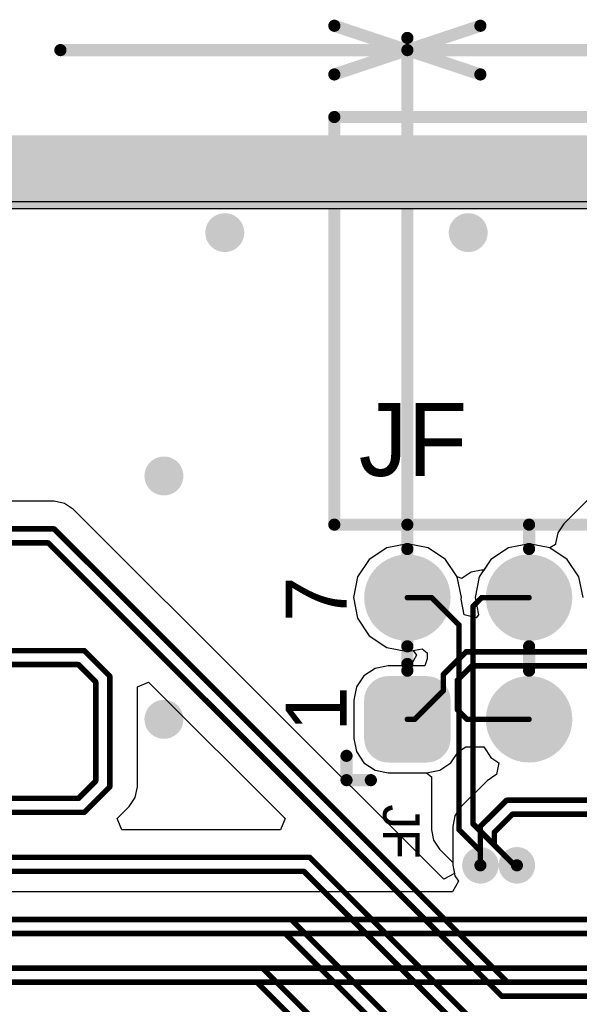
# Model space of a CAD drawing. Header units: millimetres. Extents: x 1.4 to 10.4, y 0 to 10.9.
# Tile 94 of 177: x 5.482 to 5.941, y 5.441 to 6.25. Entities that reach past the tile are written whole.
import ezdxf

# ---------------------------------------------------------------- set-up
doc = ezdxf.new("R2010")
doc.units = ezdxf.units.MM
doc.header["$MEASUREMENT"] = 0
for name, color, linetype in [('BottomLayer', 5, 'Continuous'), ('BottomSolder', 6, 'Continuous'), ('DrillDrawing', 1, 'Continuous'), ('DrillGuide', 244, 'Continuous'), ('InternalPlane1', 76, 'Continuous'), ('InternalPlane2', 16, 'Continuous'), ('KeepOutLayer', 6, 'Continuous'), ('Mechanical1', 6, 'Continuous'), ('Mechanical2', 216, 'Continuous'), ('Mechanical31', 56, 'Continuous'), ('MultiLayer', 9, 'Continuous'), ('TopLayer', 1, 'Continuous'), ('TopOverlay', 2, 'Continuous'), ('TopSolder', 216, 'Continuous')]:
    doc.layers.add(name, color=color, linetype=linetype)

msp = doc.modelspace()

# ---------------------------------------------------------------- linework, layer by layer
at = {"layer": 'BottomLayer'}
for p, q in [((3.47582, 6.10059), (9.97559, 6.10059)), ((5.8, 5.81935), (5.78303, 5.81597)), ((5.81697, 5.81597), (5.8, 5.81935)), ((5.9, 5.81935), (5.88303, 5.81597)), ((5.91697, 5.81597), (5.9, 5.81935)), ((5.78303, 5.81597), (5.76864, 5.80636)), ((5.83136, 5.80636), (5.81697, 5.81597)), ((5.88303, 5.81597), (5.86864, 5.80636)), ((5.93136, 5.80636), (5.91697, 5.81597)), ((5.76864, 5.80636), (5.75903, 5.79197)), ((5.84097, 5.79197), (5.83136, 5.80636)), ((5.86864, 5.80636), (5.85903, 5.79197)), ((5.94097, 5.79197), (5.93136, 5.80636)), ((5.75903, 5.79197), (5.75565, 5.775)), ((5.84435, 5.775), (5.84097, 5.79197)), ((5.85903, 5.79197), (5.85565, 5.775)), ((5.94435, 5.775), (5.94097, 5.79197)), ((5.75565, 5.775), (5.75903, 5.75803)), ((5.84412, 5.77387), (5.84435, 5.775)), ((5.84671, 5.76086), (5.84412, 5.77387)), ((5.85565, 5.775), (5.85845, 5.76092)), ((5.75903, 5.75803), (5.76864, 5.74364)), ((5.85641, 5.75843), (5.84671, 5.76086)), ((5.85845, 5.76092), (5.85641, 5.75843)), ((5.76864, 5.74364), (5.78303, 5.73403)), ((5.78303, 5.73403), (5.8, 5.73065)), ((5.8, 5.73065), (5.8049, 5.73163)), ((5.8049, 5.73163), (5.80742, 5.72786)), ((5.80742, 5.72786), (5.8027, 5.71904)), ((5.77343, 5.71689), (5.76425, 5.71075)), ((5.78425, 5.71904), (5.77343, 5.71689)), ((5.8027, 5.71904), (5.78425, 5.71904)), ((5.76425, 5.71075), (5.75811, 5.70157)), ((5.75811, 5.70157), (5.75596, 5.69075)), ((5.75596, 5.69075), (5.75596, 5.65925)), ((5.75596, 5.65925), (5.75811, 5.64843)), ((5.75811, 5.64843), (5.76425, 5.63925)), ((5.83575, 5.63925), (5.84189, 5.64843)), ((5.84189, 5.64843), (5.848, 5.65251)), ((5.848, 5.65251), (5.849, 5.65231)), ((5.849, 5.65231), (5.849, 5.65231)), ((5.849, 5.65231), (5.86285, 5.65231)), ((5.86285, 5.65231), (5.86864, 5.64364)), ((5.86864, 5.64364), (5.87509, 5.63933)), ((5.76425, 5.63925), (5.77343, 5.63311)), ((5.77343, 5.63311), (5.78425, 5.63096)), ((5.81575, 5.63096), (5.82657, 5.63311)), ((5.82657, 5.63311), (5.83575, 5.63925)), ((5.87509, 5.63933), (5.87314, 5.62952)), ((5.78425, 5.63096), (5.81575, 5.63096)), ((5.86546, 5.62454), (5.84396, 5.60304)), ((5.87282, 5.62946), (5.86546, 5.62454)), ((5.86546, 5.62454), (5.86546, 5.62454)), ((5.87314, 5.62952), (5.87282, 5.62946)), ((5.84396, 5.60304), (5.83904, 5.59568)), ((5.83904, 5.59568), (5.83731, 5.587)), ((5.83731, 5.587), (5.83731, 5.587)), ((5.83731, 5.587), (5.83731, 5.555)), ((5.83731, 5.555), (5.83904, 5.54632)), ((5.83904, 5.54632), (5.84192, 5.54201)), ((5.84192, 5.54201), (5.83721, 5.53319)), ((5.83721, 5.53319), (5.39316, 5.53319))]:
    msp.add_line(p, q, dxfattribs=at)
for points, const_width in [([(5.644, 6.075, 1), (5.656, 6.075, 1)], 0.012), ([(5.844, 6.075, 1), (5.856, 6.075, 1)], 0.012), ([(5.594, 5.875, 1), (5.606, 5.875, 1)], 0.012), ([(5.78425, 5.775, 1), (5.81575, 5.775, 1)], 0.0315), ([(5.88425, 5.775, 1), (5.91575, 5.775, 1)], 0.0315), ([(5.84711, 5.7305, 1), (5.84936, 5.7305, 1)], 0.00225), ([(5.84711, 5.7305, 1), (5.84936, 5.7305, 1)], 0.00225), ([(5.85187, 5.719, 1), (5.85412, 5.719, 1)], 0.00225), ([(5.85187, 5.719, 1), (5.85412, 5.719, 1)], 0.00225), ([(5.82838, 5.71176, 1), (5.83063, 5.71176, 1)], 0.00225), ([(5.82838, 5.71176, 1), (5.83063, 5.71176, 1)], 0.00225), ([(5.77638, 5.69075, 1), (5.79213, 5.69075, 1)], 0.01575), ([(5.80787, 5.69075, 1), (5.82362, 5.69075, 1)], 0.01575), ([(5.83988, 5.707, 1), (5.84213, 5.707, 1)], 0.00225), ([(5.83988, 5.707, 1), (5.84213, 5.707, 1)], 0.00225), ([(5.88425, 5.675, 1), (5.91575, 5.675, 1)], 0.0315), ([(5.82838, 5.6985, 1), (5.83063, 5.6985, 1)], 0.00225), ([(5.82838, 5.6985, 1), (5.83063, 5.6985, 1)], 0.00225), ([(5.594, 5.675, 1), (5.606, 5.675, 1)], 0.012), ([(5.83988, 5.683, 1), (5.84213, 5.683, 1)], 0.00225), ([(5.83988, 5.683, 1), (5.84213, 5.683, 1)], 0.00225), ([(5.77638, 5.65925, 1), (5.79213, 5.65925, 1)], 0.01575), ([(5.79887, 5.675, 1), (5.80112, 5.675, 1)], 0.00225), ([(5.80787, 5.65925, 1), (5.82362, 5.65925, 1)], 0.01575), ([(5.80488, 5.675, 1), (5.80713, 5.675, 1)], 0.00225), ([(5.80488, 5.675, 1), (5.80713, 5.675, 1)], 0.00225), ([(5.84788, 5.675, 1), (5.85013, 5.675, 1)], 0.00225), ([(5.84788, 5.675, 1), (5.85013, 5.675, 1)], 0.00225), ([(5.89888, 5.675, 1), (5.90113, 5.675, 1)], 0.00225), ([(5.88037, 5.6085, 1), (5.88262, 5.6085, 1)], 0.00225), ([(5.88037, 5.6085, 1), (5.88262, 5.6085, 1)], 0.00225), ([(5.88514, 5.597, 1), (5.88739, 5.597, 1)], 0.00225), ([(5.88514, 5.597, 1), (5.88739, 5.597, 1)], 0.00225), ([(5.85888, 5.587, 1), (5.86113, 5.587, 1)], 0.00225), ([(5.85888, 5.587, 1), (5.86113, 5.587, 1)], 0.00225), ([(5.87038, 5.58224, 1), (5.87263, 5.58224, 1)], 0.00225), ([(5.87038, 5.58224, 1), (5.87263, 5.58224, 1)], 0.00225), ([(5.87038, 5.5715, 1), (5.87263, 5.5715, 1)], 0.00225), ([(5.87038, 5.5715, 1), (5.87263, 5.5715, 1)], 0.00225), ([(5.855, 5.555, 1), (5.865, 5.555, 1)], 0.01), ([(5.885, 5.555, 1), (5.895, 5.555, 1)], 0.01), ([(5.85888, 5.555, 1), (5.86113, 5.555, 1)], 0.00225), ([(5.88687, 5.555, 1), (5.88912, 5.555, 1)], 0.00225), ([(5.88687, 5.555, 1), (5.88912, 5.555, 1)], 0.00225), ([(5.88887, 5.555, 1), (5.89112, 5.555, 1)], 0.00225)]:
    msp.add_lwpolyline(points, format="xyb", close=True, dxfattribs=dict(at, const_width=const_width))
at = {"layer": 'BottomLayer', "const_width": 0.0045}
for points in [[(5.8295, 5.71176), (5.84824, 5.7305)], [(5.84824, 5.7305), (6.4995, 5.7305)], [(5.841, 5.707), (5.853, 5.719)], [(5.853, 5.719), (6.50426, 5.719)], [(5.8295, 5.6985), (5.8295, 5.71176)], [(5.841, 5.683), (5.841, 5.707)], [(5.806, 5.675), (5.8295, 5.6985)], [(5.841, 5.683), (5.849, 5.675)], [(5.8, 5.675), (5.806, 5.675)], [(5.849, 5.675), (5.9, 5.675)], [(5.86, 5.587), (5.8815, 5.6085)], [(5.8815, 5.6085), (6.54276, 5.6085)], [(5.8715, 5.58224), (5.88626, 5.597)], [(5.88626, 5.597), (6.538, 5.597)], [(5.86, 5.555), (5.86, 5.587)], [(5.8715, 5.5715), (5.8715, 5.58224)], [(5.8715, 5.5715), (5.888, 5.555)], [(5.888, 5.555), (5.89, 5.555)], [(5.38376, 5.5105), (6.85076, 5.5105)], [(5.379, 5.499), (6.846, 5.499)], [(5.22176, 5.4705), (6.8195, 5.4705)], [(5.217, 5.459), (6.81474, 5.459)]]:
    msp.add_lwpolyline(points, dxfattribs=at)
at = {"layer": 'BottomLayer'}
for points in [[(5.78425, 5.6435), (5.81575, 5.6435), (5.78425, 5.7065), (5.81575, 5.7065)], [(5.7685, 5.65925), (5.8315, 5.65925), (5.7685, 5.69075), (5.8315, 5.69075)]]:
    msp.add_solid(points, dxfattribs=at)
at = {"layer": 'BottomSolder'}
for points, const_width in [([(5.78225, 5.775, 1), (5.81775, 5.775, 1)], 0.0355), ([(5.88225, 5.775, 1), (5.91775, 5.775, 1)], 0.0355), ([(5.77438, 5.69075, 1), (5.79413, 5.69075, 1)], 0.01975), ([(5.80587, 5.69075, 1), (5.82562, 5.69075, 1)], 0.01975), ([(5.88225, 5.675, 1), (5.91775, 5.675, 1)], 0.0355), ([(5.77438, 5.65925, 1), (5.79413, 5.65925, 1)], 0.01975), ([(5.80587, 5.65925, 1), (5.82562, 5.65925, 1)], 0.01975)]:
    msp.add_lwpolyline(points, format="xyb", close=True, dxfattribs=dict(at, const_width=const_width))
for points in [[(5.78425, 5.6395), (5.81575, 5.6395), (5.78425, 5.7105), (5.81575, 5.7105)], [(5.7645, 5.65925), (5.8355, 5.65925), (5.7645, 5.69075), (5.8355, 5.69075)]]:
    msp.add_solid(points, dxfattribs=at)
at = {"layer": 'DrillDrawing'}
for points, const_width in [([(5.647, 6.075, 1), (5.653, 6.075, 1)], 0.006), ([(5.847, 6.075, 1), (5.853, 6.075, 1)], 0.006), ([(5.597, 5.875, 1), (5.603, 5.875, 1)], 0.006), ([(5.597, 5.675, 1), (5.603, 5.675, 1)], 0.006), ([(5.8575, 5.555, 1), (5.8625, 5.555, 1)], 0.005), ([(5.8875, 5.555, 1), (5.8925, 5.555, 1)], 0.005)]:
    msp.add_lwpolyline(points, format="xyb", close=True, dxfattribs=dict(at, const_width=const_width))
at = {"layer": 'DrillGuide'}
for points, const_width in [([(5.647, 6.075, 1), (5.653, 6.075, 1)], 0.006), ([(5.847, 6.075, 1), (5.853, 6.075, 1)], 0.006), ([(5.597, 5.875, 1), (5.603, 5.875, 1)], 0.006), ([(5.597, 5.675, 1), (5.603, 5.675, 1)], 0.006), ([(5.8575, 5.555, 1), (5.8625, 5.555, 1)], 0.005), ([(5.8875, 5.555, 1), (5.8925, 5.555, 1)], 0.005)]:
    msp.add_lwpolyline(points, format="xyb", close=True, dxfattribs=dict(at, const_width=const_width))
at = {"layer": 'InternalPlane1'}
msp.add_line((3.4751, 6.09491), (9.96991, 6.09491), dxfattribs=at)
at = {"layer": 'InternalPlane1', "const_width": 0.06}
msp.add_lwpolyline([(3, 6.125), (10, 6.125)], dxfattribs=at)
at = {"layer": 'InternalPlane1'}
for points, const_width in [([(5.78417, 5.775, 1), (5.81583, 5.775, 1)], 0.03165), ([(5.88417, 5.775, 1), (5.91583, 5.775, 1)], 0.03165), ([(5.78417, 5.675, 1), (5.81583, 5.675, 1)], 0.03165), ([(5.88417, 5.675, 1), (5.91583, 5.675, 1)], 0.03165), ([(5.8525, 5.555, 1), (5.8675, 5.555, 1)], 0.015), ([(5.8825, 5.555, 1), (5.8975, 5.555, 1)], 0.015)]:
    msp.add_lwpolyline(points, format="xyb", close=True, dxfattribs=dict(at, const_width=const_width))
at = {"layer": 'InternalPlane2'}
msp.add_line((3.4751, 6.09491), (9.96991, 6.09491), dxfattribs=at)
at = {"layer": 'InternalPlane2', "const_width": 0.06}
msp.add_lwpolyline([(3, 6.125), (10, 6.125)], dxfattribs=at)
at = {"layer": 'InternalPlane2'}
for points, const_width in [([(5.642, 6.075, 1), (5.658, 6.075, 1)], 0.016), ([(5.842, 6.075, 1), (5.858, 6.075, 1)], 0.016), ([(5.592, 5.875, 1), (5.608, 5.875, 1)], 0.016), ([(5.78417, 5.775, 1), (5.81583, 5.775, 1)], 0.03165), ([(5.88417, 5.775, 1), (5.91583, 5.775, 1)], 0.03165), ([(5.78417, 5.675, 1), (5.81583, 5.675, 1)], 0.03165), ([(5.88417, 5.675, 1), (5.91583, 5.675, 1)], 0.03165), ([(5.592, 5.675, 1), (5.608, 5.675, 1)], 0.016), ([(5.8525, 5.555, 1), (5.8675, 5.555, 1)], 0.015), ([(5.8825, 5.555, 1), (5.8975, 5.555, 1)], 0.015)]:
    msp.add_lwpolyline(points, format="xyb", close=True, dxfattribs=dict(at, const_width=const_width))
at = {"layer": 'KeepOutLayer', "const_width": 0.00787}
msp.add_lwpolyline([(3, 6.125), (10, 6.125)], dxfattribs=at)
at = {"layer": 'Mechanical1', "const_width": 0.00819}
msp.add_lwpolyline([(3, 6.125), (10, 6.125)], dxfattribs=at)
at = {"layer": 'Mechanical2'}
for points, const_width in [([(5.74, 6.245), (5.8, 6.225)], 0.01), ([(5.8, 6.225), (5.86, 6.245)], 0.01), ([(5.8, 5.7205), (5.8, 6.235)], 0.01), ([(5.8, 5.7205), (5.8, 6.235)], 0.01), ([(5.51495, 6.225), (5.8, 6.225)], 0.01), ([(5.74, 6.205), (5.8, 6.225)], 0.01), ([(5.8, 6.225), (6.05305, 6.225)], 0.01), ([(5.8, 6.225), (5.86, 6.205)], 0.01), ([(3, 6.125), (10, 6.125)], 0.00819)]:
    msp.add_lwpolyline(points, dxfattribs=dict(at, const_width=const_width))
at = {"layer": 'Mechanical2', "const_width": 0.005}
for points in [[(5.7375, 6.245, 1), (5.7425, 6.245, 1)], [(5.8575, 6.245, 1), (5.8625, 6.245, 1)], [(5.7975, 6.235, 1), (5.8025, 6.235, 1)], [(5.7975, 6.235, 1), (5.8025, 6.235, 1)], [(5.51245, 6.225, 1), (5.51745, 6.225, 1)], [(5.7975, 6.225, 1), (5.8025, 6.225, 1)], [(5.7975, 6.225, 1), (5.8025, 6.225, 1)], [(5.7975, 6.225, 1), (5.8025, 6.225, 1)], [(5.7975, 6.225, 1), (5.8025, 6.225, 1)], [(5.7975, 6.225, 1), (5.8025, 6.225, 1)], [(5.7975, 6.225, 1), (5.8025, 6.225, 1)], [(5.7375, 6.205, 1), (5.7425, 6.205, 1)], [(5.8575, 6.205, 1), (5.8625, 6.205, 1)], [(5.7975, 5.7205, 1), (5.8025, 5.7205, 1)], [(5.7975, 5.7205, 1), (5.8025, 5.7205, 1)]]:
    msp.add_lwpolyline(points, format="xyb", close=True, dxfattribs=at)
at = {"layer": 'MultiLayer'}
for points, const_width in [([(5.644, 6.075, 1), (5.656, 6.075, 1)], 0.012), ([(5.844, 6.075, 1), (5.856, 6.075, 1)], 0.012), ([(5.594, 5.875, 1), (5.606, 5.875, 1)], 0.012), ([(5.594, 5.675, 1), (5.606, 5.675, 1)], 0.012), ([(5.855, 5.555, 1), (5.865, 5.555, 1)], 0.01), ([(5.885, 5.555, 1), (5.895, 5.555, 1)], 0.01)]:
    msp.add_lwpolyline(points, format="xyb", close=True, dxfattribs=dict(at, const_width=const_width))
at = {"layer": 'TopLayer'}
for p, q in [((3.47582, 6.10059), (9.807, 6.10059)), ((5.50976, 5.85419), (5.15124, 5.85419)), ((5.51844, 5.85246), (5.50976, 5.85419)), ((5.50976, 5.85419), (5.50976, 5.85419)), ((5.5258, 5.84754), (5.51844, 5.85246)), ((5.94946, 5.85654), (5.92846, 5.83554)), ((5.82984, 5.5435), (5.5258, 5.84754)), ((5.92846, 5.83554), (5.92354, 5.82818)), ((5.92354, 5.82818), (5.92181, 5.8195)), ((5.8, 5.81935), (5.78303, 5.81597)), ((5.81697, 5.81597), (5.8, 5.81935)), ((5.9, 5.81935), (5.88303, 5.81597)), ((5.91697, 5.81597), (5.9, 5.81935)), ((5.92181, 5.81856), (5.91697, 5.81597)), ((5.92181, 5.8195), (5.92181, 5.8195)), ((5.92181, 5.8195), (5.92181, 5.81856)), ((5.78303, 5.81597), (5.76864, 5.80636)), ((5.83136, 5.80636), (5.81697, 5.81597)), ((5.88303, 5.81597), (5.86864, 5.80636)), ((5.76864, 5.80636), (5.75903, 5.79197)), ((5.84097, 5.79197), (5.83136, 5.80636)), ((5.86864, 5.80636), (5.86285, 5.79769)), ((5.85232, 5.79596), (5.84496, 5.79104)), ((5.861, 5.79769), (5.85232, 5.79596)), ((5.86285, 5.79769), (5.861, 5.79769)), ((5.861, 5.79769), (5.861, 5.79769)), ((5.75903, 5.79197), (5.75565, 5.775)), ((5.84474, 5.79083), (5.84097, 5.79197)), ((5.84496, 5.79104), (5.84474, 5.79083)), ((5.75565, 5.775), (5.75903, 5.75803)), ((5.75903, 5.75803), (5.76864, 5.74364)), ((5.76864, 5.74364), (5.78303, 5.73403)), ((5.78303, 5.73403), (5.8, 5.73065)), ((5.8, 5.73065), (5.81208, 5.73306)), ((5.81208, 5.73306), (5.81636, 5.72954)), ((5.81636, 5.72954), (5.81636, 5.72475)), ((5.81636, 5.72475), (5.81432, 5.71904)), ((5.77343, 5.71689), (5.76425, 5.71075)), ((5.78425, 5.71904), (5.77343, 5.71689)), ((5.81432, 5.71904), (5.78425, 5.71904)), ((5.57819, 5.70167), (5.58742, 5.70549)), ((5.58742, 5.70549), (5.69949, 5.59342)), ((5.76425, 5.71075), (5.75811, 5.70157)), ((5.57819, 5.6195), (5.57819, 5.70167)), ((5.75811, 5.70157), (5.75596, 5.69075)), ((5.75596, 5.69075), (5.75596, 5.65925)), ((5.75596, 5.65925), (5.75811, 5.64843)), ((5.75811, 5.64843), (5.76425, 5.63925)), ((5.76425, 5.63925), (5.77343, 5.63311)), ((5.77343, 5.63311), (5.78425, 5.63096)), ((5.78425, 5.63096), (5.81575, 5.63096)), ((5.81575, 5.63096), (5.81981, 5.62762)), ((5.81981, 5.62762), (5.81981, 5.58424)), ((5.57646, 5.61082), (5.57819, 5.6195)), ((5.57819, 5.6195), (5.57819, 5.6195)), ((5.57154, 5.60346), (5.57646, 5.61082)), ((5.56151, 5.59342), (5.57154, 5.60346)), ((5.57154, 5.60346), (5.57154, 5.60346)), ((5.56533, 5.58419), (5.56151, 5.59342)), ((5.69949, 5.59342), (5.69567, 5.58419)), ((5.69567, 5.58419), (5.56533, 5.58419)), ((5.81981, 5.58424), (5.81981, 5.58424)), ((5.81981, 5.58424), (5.82154, 5.57556)), ((5.82154, 5.57556), (5.82646, 5.5682)), ((5.82646, 5.5682), (5.83731, 5.55734)), ((5.83731, 5.55734), (5.83731, 5.555)), ((5.83731, 5.555), (5.83866, 5.54822)), ((5.83866, 5.54822), (5.82984, 5.5435))]:
    msp.add_line(p, q, dxfattribs=at)
for points, const_width in [([(5.644, 6.075, 1), (5.656, 6.075, 1)], 0.012), ([(5.844, 6.075, 1), (5.856, 6.075, 1)], 0.012), ([(5.594, 5.875, 1), (5.606, 5.875, 1)], 0.012), ([(5.50864, 5.8315, 1), (5.51089, 5.8315, 1)], 0.00225), ([(5.50864, 5.8315, 1), (5.51089, 5.8315, 1)], 0.00225), ([(5.50387, 5.82, 1), (5.50612, 5.82, 1)], 0.00225), ([(5.50387, 5.82, 1), (5.50612, 5.82, 1)], 0.00225), ([(5.78425, 5.775, 1), (5.81575, 5.775, 1)], 0.0315), ([(5.88425, 5.775, 1), (5.91575, 5.775, 1)], 0.0315), ([(5.79887, 5.775, 1), (5.80112, 5.775, 1)], 0.00225), ([(5.81888, 5.775, 1), (5.82113, 5.775, 1)], 0.00225), ([(5.81888, 5.775, 1), (5.82113, 5.775, 1)], 0.00225), ([(5.85288, 5.768, 1), (5.85513, 5.768, 1)], 0.00225), ([(5.85288, 5.768, 1), (5.85513, 5.768, 1)], 0.00225), ([(5.85987, 5.775, 1), (5.86212, 5.775, 1)], 0.00225), ([(5.85987, 5.775, 1), (5.86212, 5.775, 1)], 0.00225), ([(5.89888, 5.775, 1), (5.90113, 5.775, 1)], 0.00225), ([(5.84138, 5.7525, 1), (5.84363, 5.7525, 1)], 0.00225), ([(5.84138, 5.7525, 1), (5.84363, 5.7525, 1)], 0.00225), ([(5.53338, 5.7315, 1), (5.53562, 5.7315, 1)], 0.00225), ([(5.53338, 5.7315, 1), (5.53562, 5.7315, 1)], 0.00225), ([(5.52861, 5.72, 1), (5.53086, 5.72, 1)], 0.00225), ([(5.52861, 5.72, 1), (5.53086, 5.72, 1)], 0.00225), ([(5.54288, 5.70574, 1), (5.54512, 5.70574, 1)], 0.00225), ([(5.54288, 5.70574, 1), (5.54512, 5.70574, 1)], 0.00225), ([(5.55438, 5.7105, 1), (5.55663, 5.7105, 1)], 0.00225), ([(5.55438, 5.7105, 1), (5.55663, 5.7105, 1)], 0.00225), ([(5.77638, 5.69075, 1), (5.79213, 5.69075, 1)], 0.01575), ([(5.80787, 5.69075, 1), (5.82362, 5.69075, 1)], 0.01575), ([(5.88425, 5.675, 1), (5.91575, 5.675, 1)], 0.0315), ([(5.594, 5.675, 1), (5.606, 5.675, 1)], 0.012), ([(5.77638, 5.65925, 1), (5.79213, 5.65925, 1)], 0.01575), ([(5.80787, 5.65925, 1), (5.82362, 5.65925, 1)], 0.01575), ([(5.54288, 5.62426, 1), (5.54512, 5.62426, 1)], 0.00225), ([(5.54288, 5.62426, 1), (5.54512, 5.62426, 1)], 0.00225), ([(5.55438, 5.6195, 1), (5.55663, 5.6195, 1)], 0.00225), ([(5.55438, 5.6195, 1), (5.55663, 5.6195, 1)], 0.00225), ([(5.52861, 5.61, 1), (5.53086, 5.61, 1)], 0.00225), ([(5.52861, 5.61, 1), (5.53086, 5.61, 1)], 0.00225), ([(5.53338, 5.5985, 1), (5.53562, 5.5985, 1)], 0.00225), ([(5.53338, 5.5985, 1), (5.53562, 5.5985, 1)], 0.00225), ([(5.84138, 5.58424, 1), (5.84363, 5.58424, 1)], 0.00225), ([(5.84138, 5.58424, 1), (5.84363, 5.58424, 1)], 0.00225), ([(5.85288, 5.589, 1), (5.85513, 5.589, 1)], 0.00225), ([(5.85288, 5.589, 1), (5.85513, 5.589, 1)], 0.00225), ([(5.85888, 5.56674, 1), (5.86113, 5.56674, 1)], 0.00225), ([(5.85888, 5.56674, 1), (5.86113, 5.56674, 1)], 0.00225), ([(5.71864, 5.5615, 1), (5.72089, 5.5615, 1)], 0.00225), ([(5.71864, 5.5615, 1), (5.72089, 5.5615, 1)], 0.00225), ([(5.855, 5.555, 1), (5.865, 5.555, 1)], 0.01), ([(5.885, 5.555, 1), (5.895, 5.555, 1)], 0.01), ([(5.71387, 5.55, 1), (5.71612, 5.55, 1)], 0.00225), ([(5.71387, 5.55, 1), (5.71612, 5.55, 1)], 0.00225), ([(5.85888, 5.555, 1), (5.86113, 5.555, 1)], 0.00225), ([(5.88687, 5.555, 1), (5.88912, 5.555, 1)], 0.00225), ([(5.88687, 5.555, 1), (5.88912, 5.555, 1)], 0.00225), ([(5.88887, 5.555, 1), (5.89112, 5.555, 1)], 0.00225), ([(5.70338, 5.5105, 1), (5.70563, 5.5105, 1)], 0.00225), ([(5.70338, 5.5105, 1), (5.70563, 5.5105, 1)], 0.00225), ([(5.69861, 5.499, 1), (5.70086, 5.499, 1)], 0.00225), ([(5.69861, 5.499, 1), (5.70086, 5.499, 1)], 0.00225), ([(5.67988, 5.4705, 1), (5.68213, 5.4705, 1)], 0.00225), ([(5.67988, 5.4705, 1), (5.68213, 5.4705, 1)], 0.00225), ([(5.67511, 5.459, 1), (5.67736, 5.459, 1)], 0.00225), ([(5.67511, 5.459, 1), (5.67736, 5.459, 1)], 0.00225), ([(5.88114, 5.459, 1), (5.88339, 5.459, 1)], 0.00225), ([(5.88114, 5.459, 1), (5.88339, 5.459, 1)], 0.00225), ([(5.87638, 5.4475, 1), (5.87863, 5.4475, 1)], 0.00225), ([(5.87638, 5.4475, 1), (5.87863, 5.4475, 1)], 0.00225)]:
    msp.add_lwpolyline(points, format="xyb", close=True, dxfattribs=dict(at, const_width=const_width))
at = {"layer": 'TopLayer', "const_width": 0.0045}
for points in [[(5.15124, 5.8315), (5.50976, 5.8315)], [(5.50976, 5.8315), (5.88226, 5.459)], [(5.156, 5.82), (5.505, 5.82)], [(5.505, 5.82), (5.8775, 5.4475)], [(5.8, 5.775), (5.82, 5.775)], [(5.82, 5.775), (5.8425, 5.7525)], [(5.854, 5.768), (5.861, 5.775)], [(5.854, 5.589), (5.854, 5.768)], [(5.861, 5.775), (5.9, 5.775)], [(5.8425, 5.58424), (5.8425, 5.7525)], [(5.14924, 5.7315), (5.5345, 5.7315)], [(5.5345, 5.7315), (5.5555, 5.7105)], [(5.154, 5.72), (5.52974, 5.72)], [(5.52974, 5.72), (5.544, 5.70574)], [(5.544, 5.62426), (5.544, 5.70574)], [(5.5555, 5.6195), (5.5555, 5.7105)], [(5.52974, 5.61), (5.544, 5.62426)], [(5.5345, 5.5985), (5.5555, 5.6195)], [(5.054, 5.61), (5.52974, 5.61)], [(5.05876, 5.5985), (5.5345, 5.5985)], [(5.8425, 5.58424), (5.86, 5.56674)], [(5.854, 5.589), (5.888, 5.555)], [(5.86, 5.555), (5.86, 5.56674)], [(5.05876, 5.5615), (5.71976, 5.5615)], [(5.71976, 5.5615), (5.86126, 5.42)], [(5.054, 5.55), (5.715, 5.55)], [(5.715, 5.55), (5.8565, 5.4085)], [(5.888, 5.555), (5.89, 5.555)], [(4.92076, 5.5105), (5.7045, 5.5105)], [(5.7045, 5.5105), (5.845, 5.37)], [(4.916, 5.499), (5.69974, 5.499)], [(5.69974, 5.499), (5.84024, 5.3585)], [(4.89076, 5.4705), (5.681, 5.4705)], [(5.681, 5.4705), (5.821, 5.3305)], [(4.886, 5.459), (5.67624, 5.459)], [(5.67624, 5.459), (5.81624, 5.319)], [(5.88226, 5.459), (6.45, 5.459)], [(5.8775, 5.4475), (6.45476, 5.4475)]]:
    msp.add_lwpolyline(points, dxfattribs=at)
at = {"layer": 'TopLayer'}
for points in [[(5.78425, 5.6435), (5.81575, 5.6435), (5.78425, 5.7065), (5.81575, 5.7065)], [(5.7685, 5.65925), (5.8315, 5.65925), (5.7685, 5.69075), (5.8315, 5.69075)]]:
    msp.add_solid(points, dxfattribs=at)
at = {"layer": 'TopOverlay', "const_width": 0.01}
for points in [[(5.74, 5.835), (5.74, 6.17)], [(5.74, 6.17), (6.36, 6.17)], [(5.74, 5.835), (6.36, 5.835)], [(5.8, 5.815), (5.8, 5.835)], [(5.9, 5.815), (5.9, 5.835)], [(5.8, 5.715), (5.8, 5.735)], [(5.9, 5.715), (5.9, 5.735)], [(5.75, 5.625), (5.75, 5.645)], [(5.75, 5.625), (5.77, 5.625)]]:
    msp.add_lwpolyline(points, dxfattribs=at)
at = {"layer": 'TopOverlay', "const_width": 0.005}
for points in [[(5.7375, 6.17, 1), (5.7425, 6.17, 1)], [(5.7375, 6.17, 1), (5.7425, 6.17, 1)], [(5.7375, 5.835, 1), (5.7425, 5.835, 1)], [(5.7375, 5.835, 1), (5.7425, 5.835, 1)], [(5.7975, 5.835, 1), (5.8025, 5.835, 1)], [(5.8975, 5.835, 1), (5.9025, 5.835, 1)], [(5.7975, 5.815, 1), (5.8025, 5.815, 1)], [(5.8975, 5.815, 1), (5.9025, 5.815, 1)], [(5.7975, 5.735, 1), (5.8025, 5.735, 1)], [(5.8975, 5.735, 1), (5.9025, 5.735, 1)], [(5.7975, 5.715, 1), (5.8025, 5.715, 1)], [(5.8975, 5.715, 1), (5.9025, 5.715, 1)], [(5.7475, 5.645, 1), (5.7525, 5.645, 1)], [(5.7475, 5.625, 1), (5.7525, 5.625, 1)], [(5.7475, 5.625, 1), (5.7525, 5.625, 1)], [(5.7675, 5.625, 1), (5.7725, 5.625, 1)]]:
    msp.add_lwpolyline(points, format="xyb", close=True, dxfattribs=at)
at = {"layer": 'TopSolder'}
for points, const_width in [([(5.78225, 5.775, 1), (5.81775, 5.775, 1)], 0.0355), ([(5.88225, 5.775, 1), (5.91775, 5.775, 1)], 0.0355), ([(5.77438, 5.69075, 1), (5.79413, 5.69075, 1)], 0.01975), ([(5.80587, 5.69075, 1), (5.82562, 5.69075, 1)], 0.01975), ([(5.88225, 5.675, 1), (5.91775, 5.675, 1)], 0.0355), ([(5.77438, 5.65925, 1), (5.79413, 5.65925, 1)], 0.01975), ([(5.80587, 5.65925, 1), (5.82562, 5.65925, 1)], 0.01975)]:
    msp.add_lwpolyline(points, format="xyb", close=True, dxfattribs=dict(at, const_width=const_width))
for points in [[(5.78425, 5.6395), (5.81575, 5.6395), (5.78425, 5.7105), (5.81575, 5.7105)], [(5.7645, 5.65925), (5.8355, 5.65925), (5.7645, 5.69075), (5.8355, 5.69075)]]:
    msp.add_solid(points, dxfattribs=at)

# ---------------------------------------------------------------- texts
at = {"layer": 'Mechanical31'}
msp.add_text('JF', height=0.06, rotation=360, dxfattribs=at).set_placement((5.76, 5.875))
at = {"layer": 'TopOverlay'}
for s, height, rotation, p in [('7', 0.05, 90, (5.75, 5.755)), ('1', 0.05, 90, (5.75, 5.665)), ('JF', 0.03, 270, (5.78, 5.605))]:
    msp.add_text(s, height=height, rotation=rotation, dxfattribs=at).set_placement(p)

doc.saveas('drawing.dxf')
